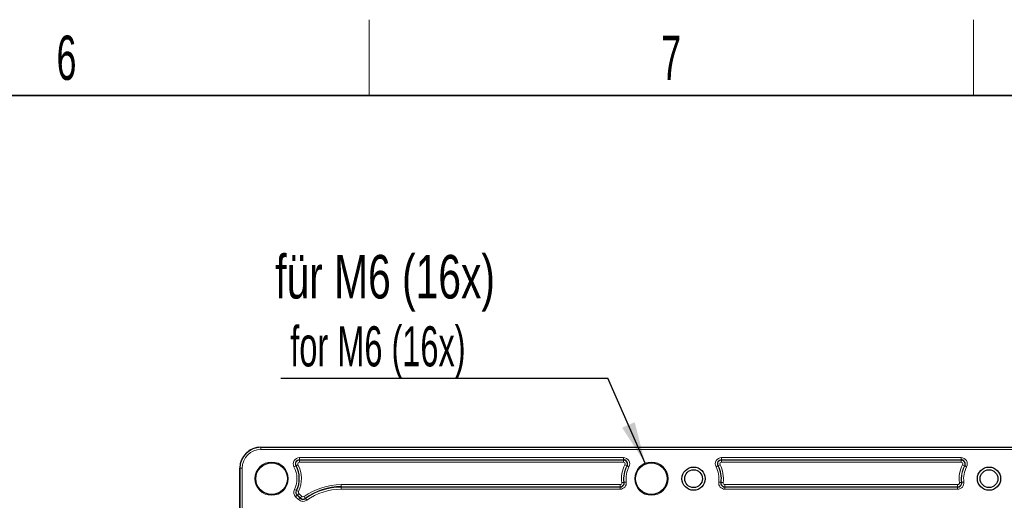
# Model space of a CAD drawing. Header units: millimetres. Extents: x 5 to 418, y 2 to 292.
# Tile 66 of 67: x 285 to 363, y 251 to 288. Entities that reach past the tile are written whole.
import ezdxf

# ---------------------------------------------------------------- set-up
doc = ezdxf.new("R2010")
doc.units = ezdxf.units.MM
doc.layers.add('SLD-0', color=7, linetype='Continuous')
doc.styles.add('SLDTEXTSTYLE0', font='TXT', dxfattribs={"width": 0.7})
doc.styles.add('SLDTEXTSTYLE1', font='TXT', dxfattribs={"width": 0.605})
doc.dimstyles.new('SLDDIMSTYLE4', dxfattribs={"dimtxt": 0.18, "dimasz": 3.302, "dimexe": 0, "dimexo": 0.0625, "dimgap": 0, "dimtad": 0, "dimtih": 1, "dimtoh": 1, "dimdec": 0, "dimrnd": 1e-09, "dimzin": 0, "dimdsep": 46, "dimtxsty": 'Standard', "dimsah": 1, "dimcen": 0.09, "dimadec": 0, "dimazin": 0, "dimtfac": 3.302, "dimtdec": 0, "dimtofl": 0, "dimtmove": 0, "dimatfit": 3, "dimfxl": 1, "dimfrac": 2, "dimtolj": 1, "dimtzin": 0, "dimarcsym": 0})

# ---------------------------------------------------------------- blocks, each defined once
blk = doc.blocks.new('SW_NOTE_0_1')
at = {"layer": 'SLD-0', "color": 0}
blk.add_line((-25.841, 0), (0, 0), dxfattribs=at)
at = {"layer": 'SLD-0', "color": 0, "attachment_point": 1}
for s, insert, char_height, style in [('für M6 (16x)', (-26.28, 9.742), 3.43958, 'SLDTEXTSTYLE0'), ('for M6 (16x)', (-25.09, 4.109), 3.175, 'SLDTEXTSTYLE1')]:
    blk.add_mtext(s, dxfattribs=dict(at, insert=insert, char_height=char_height, style=style))

msp = doc.modelspace()

# ---------------------------------------------------------------- linework, layer by layer
at = {"color": 7, "linetype": 'Continuous', "lineweight": 25}
for p, q in [((303.9638, 254.723), (395.6305, 254.723)), ((302.2972, 83.0563), (302.2972, 253.0563))]:
    msp.add_line(p, q, dxfattribs=at)
at = {"color": 7, "linetype": 'Continuous', "lineweight": 18}
for p, q in [((303.9638, 254.723), (303.9638, 254.7026)), ((303.9638, 254.7026), (395.6305, 254.7026)), ((303.9638, 254.7026), (303.9638, 254.5359)), ((395.6305, 254.5359), (303.9638, 254.5359)), ((307.0083, 253.8868), (332.5861, 253.8868)), ((307.0083, 253.8868), (307.0083, 253.7201)), ((332.5861, 253.7201), (307.0083, 253.7201)), ((307.0083, 253.6968), (307.0083, 253.7201)), ((307.0083, 253.6968), (332.5861, 253.6968)), ((307.0083, 253.6968), (307.0083, 253.5301)), ((332.5861, 253.5301), (307.0083, 253.5301)), ((332.5861, 253.8868), (332.5861, 253.7201)), ((332.5861, 253.6968), (332.5861, 253.7201)), ((332.5861, 253.6968), (332.5861, 253.5301)), ((340.3416, 253.8868), (359.2528, 253.8868)), ((340.3416, 253.8868), (340.3416, 253.7201)), ((359.2528, 253.7201), (340.3416, 253.7201)), ((340.3416, 253.6968), (340.3416, 253.7201)), ((340.3416, 253.6968), (359.2528, 253.6968)), ((340.3416, 253.5301), (340.3416, 253.6968)), ((359.2528, 253.5301), (340.3416, 253.5301)), ((359.2528, 253.8868), (359.2528, 253.7201)), ((359.2528, 253.6968), (359.2528, 253.7201)), ((359.2528, 253.5301), (359.2528, 253.6968)), ((302.3176, 253.0563), (302.2972, 253.0563)), ((302.3176, 83.0563), (302.3176, 253.0563)), ((302.3176, 253.0563), (302.4842, 253.0563)), ((302.4842, 253.0563), (302.4842, 83.0563)), ((306.5686, 253.1577), (306.716, 253.2354)), ((306.7367, 253.2464), (306.716, 253.2354)), ((306.884, 253.3241), (306.7367, 253.2464)), ((332.8577, 253.2464), (332.7103, 253.3241)), ((332.8577, 253.2464), (332.8784, 253.2354)), ((332.8784, 253.2354), (333.0258, 253.1577)), ((339.9019, 253.1577), (340.0493, 253.2354)), ((340.07, 253.2464), (340.0493, 253.2354)), ((340.2174, 253.3241), (340.07, 253.2464)), ((359.5244, 253.2464), (359.377, 253.3241)), ((359.5244, 253.2464), (359.545, 253.2354)), ((359.545, 253.2354), (359.6924, 253.1577)), ((306.6045, 251.3598), (306.7549, 251.288)), ((306.776, 251.2779), (306.7549, 251.288)), ((306.9264, 251.2061), (306.776, 251.2779)), ((310.2972, 251.5826), (310.2972, 251.7492)), ((310.2972, 251.7492), (332.3195, 251.7492)), ((332.3195, 251.5826), (310.2972, 251.5826)), ((310.2972, 251.5826), (310.2972, 251.5592)), ((310.2972, 251.5592), (332.3195, 251.5592)), ((310.2972, 251.5592), (310.2972, 251.3926)), ((332.3195, 251.3926), (310.2972, 251.3926)), ((332.3195, 251.5826), (332.3195, 251.7492)), ((332.3195, 251.5826), (332.3195, 251.5592)), ((332.3195, 251.5592), (332.3195, 251.3926)), ((332.6239, 251.9306), (332.4587, 251.9084)), ((332.6239, 251.9306), (332.647, 251.9337)), ((332.647, 251.9337), (332.8122, 251.956)), ((340.1155, 251.956), (340.2807, 251.9337)), ((340.3038, 251.9306), (340.2807, 251.9337)), ((340.469, 251.9084), (340.3038, 251.9306)), ((340.6082, 251.5826), (340.6082, 251.7492)), ((340.6082, 251.7492), (358.9862, 251.7492)), ((358.9862, 251.5826), (340.6082, 251.5826)), ((340.6082, 251.5826), (340.6082, 251.5592)), ((340.6082, 251.5592), (358.9862, 251.5592)), ((340.6082, 251.5592), (340.6082, 251.3926)), ((358.9862, 251.3926), (340.6082, 251.3926)), ((358.9862, 251.5826), (358.9862, 251.7492)), ((358.9862, 251.5826), (358.9862, 251.5592)), ((358.9862, 251.5592), (358.9862, 251.3926)), ((359.2905, 251.9306), (359.1254, 251.9084)), ((359.2905, 251.9306), (359.3137, 251.9337)), ((359.3137, 251.9337), (359.4788, 251.956)), ((306.7016, 250.7941), (306.8194, 250.9119)), ((306.9294, 250.5663), (306.7016, 250.7941)), ((306.836, 250.9284), (306.8194, 250.9119)), ((306.8194, 250.9119), (307.0472, 250.6841)), ((306.9538, 251.0463), (306.836, 250.9284)), ((307.0637, 250.7007), (306.836, 250.9284)), ((306.9294, 250.5663), (307.0472, 250.6841)), ((306.9538, 251.0463), (307.1816, 250.8185)), ((307.0637, 250.7007), (307.0472, 250.6841)), ((307.1816, 250.8185), (307.0637, 250.7007)), ((307.3629, 250.8038), (307.4602, 250.6685)), ((307.4602, 250.6685), (307.4738, 250.6495)), ((307.4738, 250.6495), (307.5711, 250.5142))]:
    msp.add_line(p, q, dxfattribs=at)
for centre in [(304.7972, 252.223), (334.7972, 252.223)]:
    msp.add_circle(centre, 1.3167, dxfattribs=at)
at = {"color": 7, "linetype": 'Continuous', "lineweight": 25}
for centre, radius in [((304.7972, 252.223), 1.25), ((334.7972, 252.223), 1.25), ((338.1305, 252.223), 0.9167), ((338.1305, 252.223), 0.7), ((361.4638, 252.223), 0.9167), ((361.4638, 252.223), 0.7)]:
    msp.add_circle(centre, radius, dxfattribs=at)
for centre, radius, start, end in [((303.9638, 253.0563), 1.6667, 90, 180), ((332.5861, 253.3897), 0.3305, 332.181861, 90), ((359.2528, 253.3897), 0.3305, 332.181861, 90), ((304.7972, 252.223), 2.1929, 334.471221, 27.818139), ((338.1305, 252.223), 2.1929, 352.337744, 27.818139), ((310.2972, 246.723), 4.8596, 90, 125.718201), ((332.3195, 251.8897), 0.3305, 270, 7.662256), ((340.6082, 251.8897), 0.3305, 172.337744, 270), ((358.9862, 251.8897), 0.3305, 270, 7.662256), ((307.2809, 250.9178), 0.3305, 225, 305.718201)]:
    msp.add_arc(centre, radius, start, end, dxfattribs=at)
at = {"color": 7, "linetype": 'Continuous', "lineweight": 18}
for centre, radius, start, end in [((303.9638, 253.0563), 1.6463, 90, 180), ((303.9638, 253.0563), 1.4796, 90, 180), ((307.0083, 253.3897), 0.4971, 90, 207.818139), ((307.0083, 253.3897), 0.3305, 90, 207.818139), ((307.0083, 253.3897), 0.3071, 90, 207.818139), ((307.0083, 253.3897), 0.1405, 90, 207.818139), ((332.5861, 253.3897), 0.4971, 332.181861, 90), ((332.5861, 253.3897), 0.3071, 332.181861, 90), ((332.5861, 253.3897), 0.1405, 332.181861, 90), ((340.3416, 253.3897), 0.4971, 90, 207.818139), ((340.3416, 253.3897), 0.3305, 90, 207.818139), ((340.3416, 253.3897), 0.3071, 90, 207.818139), ((340.3416, 253.3897), 0.1405, 90, 207.818139), ((359.2528, 253.3897), 0.4971, 332.181861, 90), ((359.2528, 253.3897), 0.3071, 332.181861, 90), ((359.2528, 253.3897), 0.1405, 332.181861, 90), ((304.7972, 252.223), 2.0029, 334.471221, 27.818139), ((304.7972, 252.223), 2.1695, 334.471221, 27.818139), ((304.7972, 252.223), 2.3595, 334.471221, 27.818139), ((334.7972, 252.223), 2.3595, 152.181861, 187.662256), ((334.7972, 252.223), 2.1929, 152.181861, 187.662256), ((334.7972, 252.223), 2.1695, 152.181861, 187.662256), ((334.7972, 252.223), 2.0029, 152.181861, 187.662256), ((338.1305, 252.223), 2.0029, 352.337744, 27.818139), ((338.1305, 252.223), 2.1695, 352.337744, 27.818139), ((338.1305, 252.223), 2.3595, 352.337744, 27.818139), ((361.4638, 252.223), 2.3595, 152.181861, 187.662256), ((361.4638, 252.223), 2.1929, 152.181861, 187.662256), ((361.4638, 252.223), 2.1695, 152.181861, 187.662256), ((361.4638, 252.223), 2.0029, 152.181861, 187.662256), ((307.0531, 251.1456), 0.4971, 154.471221, 225), ((307.0531, 251.1456), 0.3305, 154.471221, 225), ((307.0531, 251.1456), 0.3071, 154.471221, 225), ((307.0531, 251.1456), 0.1405, 154.471221, 225), ((310.2972, 246.723), 5.0262, 90, 125.718201), ((310.2972, 246.723), 4.8362, 90, 125.718201), ((310.2972, 246.723), 4.6696, 90, 125.718201), ((332.3195, 251.8897), 0.4971, 270, 7.662256), ((332.3195, 251.8897), 0.3071, 270, 7.662256), ((332.3195, 251.8897), 0.1405, 270, 7.662256), ((340.6082, 251.8897), 0.4971, 172.337744, 270), ((340.6082, 251.8897), 0.3071, 172.337744, 270), ((340.6082, 251.8897), 0.1405, 172.337744, 270), ((358.9862, 251.8897), 0.4971, 270, 7.662256), ((358.9862, 251.8897), 0.3071, 270, 7.662256), ((358.9862, 251.8897), 0.1405, 270, 7.662256), ((307.2809, 250.9178), 0.4971, 225, 305.718201), ((307.2809, 250.9178), 0.3071, 225, 305.718201), ((307.2809, 250.9178), 0.1405, 225, 305.718201)]:
    msp.add_arc(centre, radius, start, end, dxfattribs=at)
at = {"layer": 'SLD-0', "lineweight": 18}
for p, q in [((312.5, 282.5), (312.5, 288.5)), ((360.25, 282.5), (360.25, 288.5))]:
    msp.add_line(p, q, dxfattribs=at)
at = {"layer": 'SLD-0', "lineweight": 35}
msp.add_line((408, 282.5), (26, 282.5), dxfattribs=at)

# ---------------------------------------------------------------- block references
at = {"layer": 'SLD-0', "color": 7}
msp.add_blockref('SW_NOTE_0_1', (331.3683, 260.1613), dxfattribs=at)

# ---------------------------------------------------------------- texts
at = {"layer": 'SLD-0', "char_height": 3.5, "attachment_point": 2, "style": 'SLDTEXTSTYLE1'}
for s, insert in [('6', (288.6027, 287.243)), ('7', (336.3527, 287.243))]:
    msp.add_mtext(s, dxfattribs=dict(at, insert=insert))

# ---------------------------------------------------------------- leaders
at = {"layer": 'SLD-0', "color": 7}
msp.add_leader([(334.308, 253.4454), (331.3683, 260.1613)], dimstyle='SLDDIMSTYLE4', dxfattribs=at)

doc.saveas('drawing.dxf')
